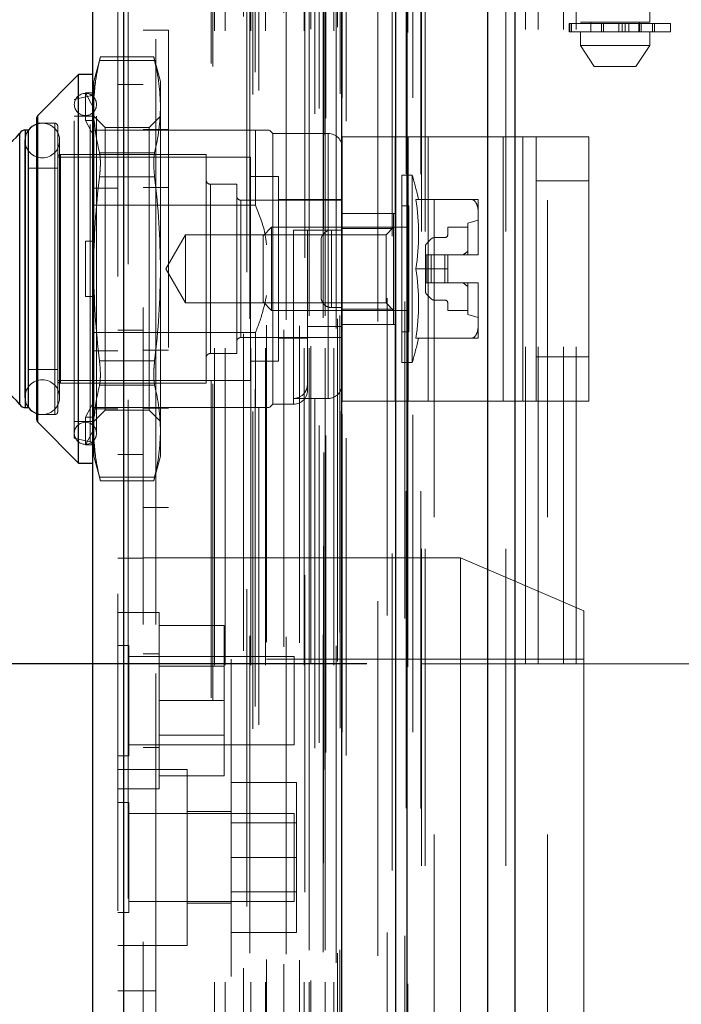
# Model space of a CAD drawing. Header units: inches. Extents: x 0.2 to 10.8, y 0.2 to 8.2.
# Tile 55 of 68: x 5.98 to 6.188, y 3.17 to 3.481. Entities that reach past the tile are written whole.
import ezdxf

# ---------------------------------------------------------------- set-up
doc = ezdxf.new("R2010")
doc.units = ezdxf.units.IN
doc.header["$MEASUREMENT"] = 0
doc.linetypes.add('HIDDEN', pattern=[0.07500000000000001, 0.05, -0.025])
doc.layers.add('DIMENSIONS', color=140, linetype='Continuous')
doc.styles.add('SLDTEXTSTYLE0', font='TXT', dxfattribs={"width": 0.7})
doc.dimstyles.new('SLDDIMSTYLE0', dxfattribs={"dimtxt": 0.0849609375, "dimasz": 0.13, "dimexe": 0, "dimexo": 0.0625, "dimgap": 0.021240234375, "dimtad": 0, "dimtih": 1, "dimtoh": 1, "dimlfac": 9, "dimrnd": 1e-09, "dimzin": 12, "dimdsep": 46, "dimtxsty": 'SLDTEXTSTYLE0', "dimsah": 1, "dimcen": 0.09, "dimadec": 0, "dimazin": 3, "dimtfac": 1, "dimtofl": 0, "dimtmove": 0, "dimatfit": 3, "dimfxl": 0, "dimfrac": 2, "dimtolj": 1, "dimtzin": 12, "dimarcsym": 0})
doc.dimstyles.new('SLDDIMSTYLE1', dxfattribs={"dimtxt": 0.0849609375, "dimasz": 0.13, "dimexe": 0, "dimexo": 0.0625, "dimgap": 0.021240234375, "dimtad": 0, "dimtih": 1, "dimtoh": 1, "dimlfac": 9, "dimrnd": 1e-09, "dimzin": 12, "dimdsep": 46, "dimtxsty": 'SLDTEXTSTYLE0', "dimsah": 1, "dimcen": 0.09, "dimadec": 0, "dimazin": 3, "dimtfac": 1, "dimtmove": 0, "dimatfit": 0, "dimfxl": 0, "dimfrac": 2, "dimtolj": 1, "dimtzin": 12, "dimarcsym": 0})

# ---------------------------------------------------------------- blocks, each defined once
blk = doc.blocks.new('_D_17')
at = {"layer": 'DIMENSIONS'}
for p, q in [((6.089204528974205, 4.886917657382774), (5.60029182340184, 4.886917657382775)), ((5.72529182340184, 4.886917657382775), (5.725291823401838, 4.081282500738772)), ((5.563717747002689, 3.927231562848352), (5.535187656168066, 3.927231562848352)), ((5.535187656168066, 3.927231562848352), (5.535187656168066, 3.792200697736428)), ((5.886865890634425, 3.927231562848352), (5.915395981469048, 3.927231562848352)), ((5.915395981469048, 3.927231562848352), (5.915395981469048, 3.792200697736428)), ((5.535187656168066, 3.792200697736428), (5.563717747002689, 3.792200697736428)), ((5.915395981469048, 3.792200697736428), (5.886865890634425, 3.792200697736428)), ((5.725291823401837, 3.277584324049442), (5.725291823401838, 3.773180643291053)), ((6.089204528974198, 3.277584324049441), (5.600291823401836, 3.277584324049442))]:
    blk.add_line(p, q, dxfattribs=at)
for points in [[(5.72529182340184, 4.886917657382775), (5.70529182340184, 4.756917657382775), (5.745291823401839, 4.756917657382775)], [(5.725291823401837, 3.277584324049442), (5.745291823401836, 3.407584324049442), (5.705291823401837, 3.407584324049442)]]:
    blk.add_solid(points, dxfattribs=at)
at = {"layer": 'DIMENSIONS', "char_height": 0.08333333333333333, "attachment_point": 1, "style": 'SLDTEXTSTYLE0'}
for s, insert in [('14.48', (5.563717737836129, 4.053673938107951)), ('367.9', (5.563717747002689, 3.899623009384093))]:
    blk.add_mtext(s, dxfattribs=dict(at, insert=insert))
blk = doc.blocks.new('_D_18')
at = {"layer": 'DIMENSIONS'}
for p, q in [((6.048426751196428, 5.040584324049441), (5.257125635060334, 5.040584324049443)), ((5.382125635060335, 5.040584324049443), (5.382125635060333, 4.607215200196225)), ((5.220551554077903, 4.477084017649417), (5.19202146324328, 4.477084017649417)), ((5.19202146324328, 4.477084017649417), (5.19202146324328, 4.342053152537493)), ((5.543699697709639, 4.477084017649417), (5.572229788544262, 4.477084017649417)), ((5.572229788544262, 4.477084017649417), (5.572229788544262, 4.342053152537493)), ((5.19202146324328, 4.342053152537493), (5.220551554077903, 4.342053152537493)), ((5.572229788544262, 4.342053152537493), (5.543699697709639, 4.342053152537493)), ((5.382125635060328, 3.123806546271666), (5.382125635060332, 4.188002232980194)), ((6.04842675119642, 3.123806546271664), (5.257125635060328, 3.123806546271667))]:
    blk.add_line(p, q, dxfattribs=at)
for points in [[(5.382125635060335, 5.040584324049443), (5.362125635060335, 4.910584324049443), (5.402125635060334, 4.910584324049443)], [(5.382125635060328, 3.123806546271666), (5.402125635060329, 3.253806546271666), (5.362125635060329, 3.253806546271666)]]:
    blk.add_solid(points, dxfattribs=at)
at = {"layer": 'DIMENSIONS', "char_height": 0.08333333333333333, "attachment_point": 1, "style": 'SLDTEXTSTYLE0'}
for s, insert in [('17.25', (5.220551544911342, 4.603526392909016)), ('438.2', (5.220551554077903, 4.449475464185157)), ('OPENING', (5.12008858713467, 4.295424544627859))]:
    blk.add_mtext(s, dxfattribs=dict(at, insert=insert))
blk = doc.blocks.new('_D_19')
at = {"layer": 'DIMENSIONS'}
for p, q in [((5.72529182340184, 3.277584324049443), (5.72529182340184, 3.527584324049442)), ((6.089204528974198, 3.277584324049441), (5.60029182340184, 3.277584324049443)), ((6.083031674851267, 3.005917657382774), (5.60029182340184, 3.005917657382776)), ((5.72529182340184, 2.751889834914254), (5.72529182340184, 3.005917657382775)), ((5.178290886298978, 2.751889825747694), (5.149760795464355, 2.751889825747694)), ((5.149760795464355, 2.751889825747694), (5.149760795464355, 2.61685896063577)), ((5.430760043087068, 2.751889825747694), (5.459290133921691, 2.751889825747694)), ((5.459290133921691, 2.751889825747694), (5.459290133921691, 2.61685896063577)), ((5.583948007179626, 2.751889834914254), (5.72529182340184, 2.751889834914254)), ((5.149760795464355, 2.61685896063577), (5.178290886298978, 2.61685896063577)), ((5.459290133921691, 2.61685896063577), (5.430760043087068, 2.61685896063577))]:
    blk.add_line(p, q, dxfattribs=at)
for points in [[(5.72529182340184, 3.277584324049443), (5.745291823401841, 3.407584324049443), (5.705291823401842, 3.407584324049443)], [(5.72529182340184, 3.005917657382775), (5.705291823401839, 2.875917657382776), (5.745291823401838, 2.875917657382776)]]:
    blk.add_solid(points, dxfattribs=at)
at = {"layer": 'DIMENSIONS', "char_height": 0.08333333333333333, "attachment_point": 1, "style": 'SLDTEXTSTYLE0'}
for s, insert in [('2.45', (5.178290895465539, 2.878332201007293)), ('62.1', (5.178290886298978, 2.724281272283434))]:
    blk.add_mtext(s, dxfattribs=dict(at, insert=insert))

msp = doc.modelspace()

# ---------------------------------------------------------------- linework, layer by layer
at = {"color": 7, "linetype": 'Continuous', "lineweight": 25}
for p, q in [((6.135861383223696, 5.163912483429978), (6.135861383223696, 3.013917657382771)), ((6.127376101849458, 3.013917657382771), (6.127376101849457, 5.162338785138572)), ((6.101941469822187, 3.013917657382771), (6.101941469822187, 5.150373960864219)), ((6.098426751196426, 3.013917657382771), (6.098426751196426, 5.150028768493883)), ((6.081356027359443, 3.048723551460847), (6.081356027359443, 5.115756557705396)), ((6.012661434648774, 3.060836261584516), (6.012661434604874, 5.103643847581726)), ((6.002745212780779, 5.099716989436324), (6.002745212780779, 3.064763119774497)), ((5.998370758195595, 3.46338608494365), (5.985503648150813, 3.450518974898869)), ((6.002745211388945, 3.46338608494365), (5.998370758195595, 3.46338608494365)), ((5.998370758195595, 3.340901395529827), (5.998370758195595, 3.46338608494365)), ((5.985247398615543, 3.354387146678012), (5.985247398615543, 3.449900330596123)), ((5.985503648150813, 3.353768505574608), (5.985503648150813, 3.450518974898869)), ((5.979840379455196, 3.359336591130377), (5.979840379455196, 3.4449508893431)), ((5.982583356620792, 3.445888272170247), (5.981635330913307, 3.445888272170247)), ((5.981635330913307, 3.358399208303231), (5.981635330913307, 3.445888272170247)), ((5.982622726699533, 3.358399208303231), (5.982622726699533, 3.445888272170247)), ((5.981635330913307, 3.358399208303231), (5.982583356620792, 3.358399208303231)), ((5.985503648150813, 3.353768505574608), (5.998370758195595, 3.340901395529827)), ((5.998370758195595, 3.340901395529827), (6.002745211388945, 3.340901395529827))]:
    msp.add_line(p, q, dxfattribs=at)
at = {"color": 7, "linetype": 'HIDDEN', "lineweight": 18}
for p, q in [((6.135861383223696, 5.163912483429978), (6.135861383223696, 3.013917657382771)), ((6.135861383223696, 3.013917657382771), (6.135861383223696, 5.163912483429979)), ((6.135861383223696, 3.013917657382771), (6.135861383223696, 5.163912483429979)), ((6.127376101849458, 3.013917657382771), (6.127376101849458, 5.162338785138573)), ((6.13303295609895, 3.013917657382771), (6.13303295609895, 5.162338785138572)), ((6.13303295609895, 3.013917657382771), (6.13303295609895, 5.162338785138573)), ((6.101941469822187, 3.013917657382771), (6.101941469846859, 5.150373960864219)), ((6.10759832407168, 3.013917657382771), (6.10759832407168, 5.150373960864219)), ((6.10759832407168, 3.013917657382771), (6.10759832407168, 5.150373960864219)), ((6.106426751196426, 3.013917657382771), (6.106426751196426, 5.150028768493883)), ((6.101602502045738, 3.032096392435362), (6.101602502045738, 5.132383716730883)), ((6.075722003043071, 3.044278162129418), (6.075722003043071, 5.120201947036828)), ((6.075722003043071, 3.044278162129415), (6.075722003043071, 5.120201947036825)), ((6.072871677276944, 3.051036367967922), (6.072871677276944, 5.113443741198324)), ((6.075609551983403, 5.114743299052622), (6.075609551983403, 3.049736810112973)), ((6.076289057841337, 3.049616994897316), (6.07628905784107, 5.114863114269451)), ((6.082745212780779, 3.048723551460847), (6.082745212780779, 5.115756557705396)), ((6.074194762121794, 3.052709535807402), (6.074194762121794, 5.111821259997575)), ((6.097262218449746, 5.112445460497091), (6.097262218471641, 3.052041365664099)), ((6.097262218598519, 5.112426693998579), (6.097262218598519, 3.052052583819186)), ((6.053305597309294, 3.057121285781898), (6.053305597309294, 5.107358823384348)), ((6.080854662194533, 3.057320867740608), (6.080854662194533, 5.107159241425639)), ((6.080854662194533, 3.057320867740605), (6.080854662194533, 5.107159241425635)), ((6.081456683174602, 3.056035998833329), (6.081456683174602, 5.108444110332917)), ((6.081492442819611, 3.056315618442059), (6.081492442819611, 5.108164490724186)), ((6.055214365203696, 3.058353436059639), (6.055214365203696, 5.106121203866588)), ((6.069674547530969, 5.105571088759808), (6.069674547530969, 3.058919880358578)), ((6.012661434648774, 5.103643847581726), (6.012661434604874, 3.060836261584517)), ((6.01405062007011, 3.060836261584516), (6.014050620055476, 5.103643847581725)), ((6.01405062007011, 5.103643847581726), (6.014050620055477, 3.060836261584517)), ((6.051422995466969, 5.101121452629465), (6.051422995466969, 3.063347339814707)), ((6.072830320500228, 3.061099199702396), (6.072830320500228, 5.103380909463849)), ((6.010745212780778, 5.099716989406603), (6.010745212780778, 3.064763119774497)), ((6.040151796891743, 3.066901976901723), (6.040151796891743, 5.097578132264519)), ((6.040728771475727, 3.065927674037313), (6.040728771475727, 5.098552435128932)), ((6.054084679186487, 3.064191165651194), (6.054084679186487, 5.100288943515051)), ((6.092680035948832, 5.097406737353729), (6.092680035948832, 3.067071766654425)), ((6.041262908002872, 3.077191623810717), (6.041262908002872, 5.087288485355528)), ((6.041262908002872, 3.077191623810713), (6.041262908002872, 5.087288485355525)), ((6.044639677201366, 3.077191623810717), (6.044639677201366, 5.087288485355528)), ((6.052403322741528, 5.086403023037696), (6.052403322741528, 3.07807767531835)), ((6.052686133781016, 3.077191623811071), (6.052686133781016, 5.087288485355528)), ((6.057279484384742, 3.077191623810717), (6.057279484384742, 5.087288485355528)), ((6.063775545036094, 5.08608485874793), (6.063775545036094, 3.078391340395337)), ((6.069506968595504, 3.077191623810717), (6.069506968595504, 5.087288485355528)), ((6.071071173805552, 5.087288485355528), (6.071071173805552, 3.077191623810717)), ((6.071071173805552, 3.077191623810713), (6.071071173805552, 5.087288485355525)), ((6.071626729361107, 3.077747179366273), (6.071626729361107, 5.086732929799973)), ((6.075515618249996, 5.086732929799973), (6.075515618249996, 3.077747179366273)), ((6.076071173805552, 3.077191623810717), (6.076071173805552, 5.087288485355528)), ((6.076071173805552, 5.087288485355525), (6.076071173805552, 3.077191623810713)), ((6.078836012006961, 3.077191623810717), (6.078836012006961, 5.087288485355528)), ((6.078836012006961, 3.077191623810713), (6.078836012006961, 5.087288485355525)), ((6.079960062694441, 3.078302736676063), (6.079960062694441, 5.086177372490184)), ((6.079960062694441, 3.078302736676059), (6.079960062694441, 5.08617737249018)), ((6.050384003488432, 3.081679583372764), (6.050384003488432, 5.082800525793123)), ((6.079634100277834, 5.08329561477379), (6.079634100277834, 3.081184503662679)), ((6.057637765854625, 3.08439698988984), (6.057637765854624, 5.080092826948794)), ((6.06304564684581, 3.082918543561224), (6.06304564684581, 5.081561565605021)), ((6.06304564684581, 3.082918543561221), (6.06304564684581, 5.081561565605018)), ((6.068054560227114, 3.084227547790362), (6.068054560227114, 5.080252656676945)), ((6.080053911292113, 3.086409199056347), (6.080053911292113, 5.078070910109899)), ((6.080053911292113, 3.086409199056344), (6.080053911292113, 5.078070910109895)), ((6.080783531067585, 3.087439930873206), (6.080783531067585, 5.07704017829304)), ((6.080783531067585, 3.087439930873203), (6.080783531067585, 5.077040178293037)), ((6.095706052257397, 3.09289387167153), (6.095706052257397, 5.071586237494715)), ((6.101217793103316, 3.091855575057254), (6.101217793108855, 5.072578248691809)), ((6.110426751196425, 3.123806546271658), (6.110426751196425, 5.040584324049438)), ((6.110426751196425, 3.123806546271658), (6.110426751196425, 5.040584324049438)), ((6.110426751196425, 3.12380654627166), (6.110426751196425, 5.040584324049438)), ((6.110426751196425, 3.12380654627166), (6.110426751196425, 5.040584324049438)), ((6.018745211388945, 4.989962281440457), (6.018745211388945, 3.174517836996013)), ((6.022745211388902, 3.174517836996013), (6.022745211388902, 4.989962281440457)), ((6.022745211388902, 3.174517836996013), (6.022745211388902, 4.989962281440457)), ((6.022745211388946, 4.989962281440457), (6.022745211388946, 3.174517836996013)), ((6.022745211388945, 4.989962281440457), (6.022745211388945, 3.174517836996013)), ((6.139204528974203, 3.277584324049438), (6.139204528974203, 4.013362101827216)), ((6.139204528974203, 3.277584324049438), (6.139204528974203, 4.013362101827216)), ((6.143204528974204, 3.277584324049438), (6.143204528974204, 4.013362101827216)), ((6.151204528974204, 3.277584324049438), (6.151204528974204, 4.013362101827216)), ((6.155204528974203, 3.277584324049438), (6.155204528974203, 4.013362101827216)), ((6.155204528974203, 3.277584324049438), (6.155204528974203, 4.013362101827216)), ((6.156540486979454, 3.80805676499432), (6.156540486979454, 3.479972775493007)), ((6.178412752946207, 3.479972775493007), (6.178412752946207, 3.80805676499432)), ((6.146204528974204, 3.12380654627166), (6.146204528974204, 3.546862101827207)), ((6.026745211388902, 3.477365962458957), (6.018745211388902, 3.477365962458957)), ((6.026745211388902, 3.477365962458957), (6.026745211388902, 3.326921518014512)), ((6.153028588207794, 3.479535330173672), (6.153189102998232, 3.479535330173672)), ((6.153028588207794, 3.479535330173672), (6.153028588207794, 3.476910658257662)), ((6.153189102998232, 3.476910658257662), (6.153189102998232, 3.479535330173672)), ((6.153189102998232, 3.479535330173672), (6.184974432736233, 3.479535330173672)), ((6.153189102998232, 3.479535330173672), (6.153189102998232, 3.476910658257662)), ((6.153713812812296, 3.479535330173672), (6.153713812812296, 3.476910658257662)), ((6.153713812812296, 3.476910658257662), (6.153713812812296, 3.479535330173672)), ((6.178412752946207, 3.479972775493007), (6.156540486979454, 3.479972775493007)), ((6.159821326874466, 3.479972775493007), (6.159821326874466, 3.476910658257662)), ((6.163203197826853, 3.476910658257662), (6.163203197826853, 3.479535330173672)), ((6.163203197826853, 3.479535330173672), (6.163203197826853, 3.476910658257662)), ((6.163811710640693, 3.479535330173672), (6.163811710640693, 3.476910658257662)), ((6.163811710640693, 3.476910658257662), (6.163811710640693, 3.479535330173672)), ((6.168689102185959, 3.476910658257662), (6.168689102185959, 3.479535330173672)), ((6.168689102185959, 3.479535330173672), (6.168689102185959, 3.476910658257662)), ((6.169672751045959, 3.479535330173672), (6.169672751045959, 3.476910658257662)), ((6.169672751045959, 3.476910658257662), (6.169672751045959, 3.479535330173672)), ((6.170638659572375, 3.476910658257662), (6.170638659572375, 3.479535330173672)), ((6.170638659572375, 3.479535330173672), (6.170638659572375, 3.476910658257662)), ((6.171769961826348, 3.479535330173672), (6.171769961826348, 3.476910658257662)), ((6.171769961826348, 3.476910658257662), (6.171769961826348, 3.479535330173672)), ((6.175024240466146, 3.479535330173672), (6.175024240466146, 3.476910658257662)), ((6.175035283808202, 3.479535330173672), (6.175035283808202, 3.476910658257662)), ((6.175035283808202, 3.476910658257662), (6.175035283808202, 3.479535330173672)), ((6.175131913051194, 3.476910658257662), (6.175131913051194, 3.479972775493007)), ((6.175131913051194, 3.476910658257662), (6.175131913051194, 3.479535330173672)), ((6.175672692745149, 3.476910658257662), (6.175672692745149, 3.479535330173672)), ((6.175672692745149, 3.479535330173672), (6.175672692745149, 3.476910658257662)), ((6.179277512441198, 3.479535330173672), (6.179277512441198, 3.476910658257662)), ((6.179277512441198, 3.476910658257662), (6.179277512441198, 3.479535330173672)), ((6.179877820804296, 3.476910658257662), (6.179877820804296, 3.479535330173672)), ((6.179877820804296, 3.479535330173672), (6.179877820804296, 3.476910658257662)), ((6.179925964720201, 3.476910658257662), (6.179925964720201, 3.479535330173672)), ((6.184974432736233, 3.476910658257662), (6.184974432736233, 3.479535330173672)), ((6.153189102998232, 3.476910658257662), (6.153028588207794, 3.476910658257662)), ((6.184974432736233, 3.476910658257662), (6.153189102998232, 3.476910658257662)), ((6.156540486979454, 3.476910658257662), (6.156540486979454, 3.472536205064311)), ((6.178412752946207, 3.472536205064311), (6.178412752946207, 3.476910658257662)), ((6.156540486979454, 3.472536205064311), (6.178412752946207, 3.472536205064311)), ((6.156540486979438, 3.472536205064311), (6.160914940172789, 3.465974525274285)), ((6.174038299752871, 3.465974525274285), (6.178412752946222, 3.472536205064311)), ((6.005267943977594, 3.468981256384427), (6.00318265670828, 3.461198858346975)), ((6.004992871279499, 3.467809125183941), (6.022369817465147, 3.46780912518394)), ((6.004992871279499, 3.46780912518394), (6.022369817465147, 3.46780912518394)), ((6.022121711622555, 3.468981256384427), (6.005240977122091, 3.468981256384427)), ((6.024180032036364, 3.461198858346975), (6.022094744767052, 3.468981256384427)), ((6.160914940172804, 3.465974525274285), (6.174038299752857, 3.465974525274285)), ((6.00318265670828, 3.457097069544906), (6.00318265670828, 3.461198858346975)), ((6.018745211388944, 3.460240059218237), (6.010745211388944, 3.460240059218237)), ((6.024180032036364, 3.453286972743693), (6.024180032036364, 3.461198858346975)), ((6.00206712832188, 3.45666842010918), (5.99705842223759, 3.455512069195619)), ((5.99705842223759, 3.348775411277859), (5.99705842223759, 3.455512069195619)), ((6.000557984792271, 3.448912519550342), (6.000557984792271, 3.457661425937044)), ((6.000557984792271, 3.457661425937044), (6.00335536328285, 3.457661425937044)), ((6.00318265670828, 3.452737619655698), (6.000557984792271, 3.457661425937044)), ((6.00206712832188, 3.347619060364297), (6.00206712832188, 3.456471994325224)), ((6.00335536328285, 3.457661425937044), (6.00318265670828, 3.457097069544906)), ((6.00318265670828, 3.457097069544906), (6.00318265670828, 3.452737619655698)), ((6.00318265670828, 3.452737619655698), (6.00318265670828, 3.448348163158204)), ((6.00405754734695, 3.350306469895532), (6.00405754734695, 3.453981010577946)), ((6.024180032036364, 3.402143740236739), (6.024180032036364, 3.453286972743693)), ((5.985503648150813, 3.450518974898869), (5.985503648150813, 3.353768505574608)), ((6.002745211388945, 3.450262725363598), (5.99705842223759, 3.450262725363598)), ((6.006734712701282, 3.446710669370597), (6.00318265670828, 3.450262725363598)), ((6.024180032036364, 3.450262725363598), (6.020627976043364, 3.446710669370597)), ((5.990934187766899, 3.448075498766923), (5.985247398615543, 3.448075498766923)), ((5.990934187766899, 3.356211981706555), (5.990934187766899, 3.448075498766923)), ((5.991809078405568, 3.357086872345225), (5.991809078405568, 3.447200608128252)), ((6.000557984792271, 3.448912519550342), (6.00335536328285, 3.448912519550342)), ((6.00318265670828, 3.443988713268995), (6.000557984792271, 3.448912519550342)), ((6.00335536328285, 3.448912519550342), (6.00318265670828, 3.448348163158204)), ((6.00318265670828, 3.402143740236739), (6.00318265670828, 3.448348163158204)), ((6.006734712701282, 3.440739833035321), (6.006734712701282, 3.446710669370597)), ((6.020627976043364, 3.446710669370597), (6.006734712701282, 3.446710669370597)), ((6.026745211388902, 3.446088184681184), (6.018745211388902, 3.446088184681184)), ((6.020627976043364, 3.440739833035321), (6.020627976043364, 3.446710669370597)), ((5.979840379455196, 3.4449508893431), (5.979840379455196, 3.359336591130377)), ((5.981635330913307, 3.445888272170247), (5.981635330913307, 3.358399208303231)), ((5.982622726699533, 3.445888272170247), (5.982583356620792, 3.445888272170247)), ((6.010745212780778, 3.445888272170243), (6.002745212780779, 3.445888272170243)), ((6.054145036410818, 3.445888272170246), (6.010745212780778, 3.445888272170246)), ((6.054145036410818, 3.422190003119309), (6.054145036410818, 3.445888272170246)), ((6.059613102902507, 3.444794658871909), (6.058519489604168, 3.445888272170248)), ((6.059613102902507, 3.359492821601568), (6.059613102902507, 3.444794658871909)), ((6.07711091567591, 3.444794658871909), (6.059613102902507, 3.444794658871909)), ((6.07711091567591, 3.361289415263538), (6.07711091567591, 3.44459377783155)), ((6.081485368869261, 3.360479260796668), (6.081485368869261, 3.443812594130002)), ((6.081485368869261, 3.443812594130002), (6.102321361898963, 3.443812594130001)), ((6.098152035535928, 3.360479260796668), (6.098152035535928, 3.443812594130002)), ((6.102321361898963, 3.360479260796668), (6.102321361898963, 3.443812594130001)), ((6.102321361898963, 3.443812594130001), (6.132178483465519, 3.443812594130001)), ((6.108570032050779, 3.360479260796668), (6.108570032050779, 3.443812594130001)), ((6.132178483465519, 3.360479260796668), (6.132178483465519, 3.443812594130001)), ((6.132178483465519, 3.443812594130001), (6.142596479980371, 3.443812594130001)), ((6.138427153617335, 3.360479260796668), (6.138427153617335, 3.443812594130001)), ((6.142596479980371, 3.44381259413), (6.15926314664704, 3.44381259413)), ((6.142596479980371, 3.42992370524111), (6.142596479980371, 3.44381259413)), ((6.15926314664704, 3.44381259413), (6.15926314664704, 3.42992370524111)), ((5.981489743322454, 3.442607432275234), (5.981489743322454, 3.361680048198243)), ((5.992425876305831, 3.361680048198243), (5.992425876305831, 3.442607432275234)), ((6.006734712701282, 3.35757681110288), (6.006734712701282, 3.440739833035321)), ((6.020627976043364, 3.35757681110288), (6.020627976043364, 3.440739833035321)), ((6.052613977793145, 3.437358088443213), (5.991809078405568, 3.437358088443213)), ((5.992683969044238, 3.366054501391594), (5.992683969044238, 3.438232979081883)), ((6.038615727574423, 3.438232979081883), (5.992683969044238, 3.438232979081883)), ((6.004992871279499, 3.438764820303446), (6.022369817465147, 3.438764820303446)), ((6.004992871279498, 3.438764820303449), (6.022369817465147, 3.438764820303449)), ((6.038615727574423, 3.366054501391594), (6.038615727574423, 3.438232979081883)), ((6.052613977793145, 3.366929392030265), (6.052613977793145, 3.437358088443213)), ((5.991809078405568, 3.433858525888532), (5.982622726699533, 3.433858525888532)), ((6.004992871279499, 3.431188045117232), (6.022369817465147, 3.431188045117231)), ((6.004992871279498, 3.431188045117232), (6.022369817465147, 3.431188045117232)), ((6.061362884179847, 3.431233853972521), (6.052613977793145, 3.431233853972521)), ((6.061362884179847, 3.373053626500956), (6.061362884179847, 3.431233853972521)), ((6.100295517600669, 3.372616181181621), (6.100295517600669, 3.431671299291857)), ((6.103551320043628, 3.431671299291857), (6.100295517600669, 3.431671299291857)), ((6.103551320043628, 3.372616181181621), (6.103551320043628, 3.431671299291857)), ((6.010745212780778, 3.427610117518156), (6.002745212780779, 3.427610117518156)), ((6.026745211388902, 3.427810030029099), (6.018745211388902, 3.427810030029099)), ((6.039928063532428, 3.375459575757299), (6.039928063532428, 3.428827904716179)), ((6.048239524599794, 3.428827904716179), (6.039928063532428, 3.428827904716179)), ((6.048239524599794, 3.375459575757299), (6.048239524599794, 3.428827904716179)), ((6.142596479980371, 3.42992370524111), (6.15926314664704, 3.42992370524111)), ((6.142596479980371, 3.374368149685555), (6.142596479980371, 3.42992370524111)), ((6.15926314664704, 3.374368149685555), (6.15926314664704, 3.42992370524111)), ((6.054145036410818, 3.422190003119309), (6.002745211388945, 3.422190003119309)), ((6.081485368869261, 3.423797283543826), (6.049551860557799, 3.423797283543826)), ((6.049551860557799, 3.380490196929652), (6.049551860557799, 3.423595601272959)), ((6.081485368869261, 3.424016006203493), (6.061362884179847, 3.424016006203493)), ((6.102482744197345, 3.422047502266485), (6.100295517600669, 3.422047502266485)), ((6.102482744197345, 3.382239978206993), (6.102482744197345, 3.422047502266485)), ((6.104736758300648, 3.424016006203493), (6.122252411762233, 3.424016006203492)), ((6.124355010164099, 3.419434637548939), (6.124355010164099, 3.424016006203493)), ((6.081485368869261, 3.419645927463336), (6.098152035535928, 3.419645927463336)), ((6.097670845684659, 3.419641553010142), (6.081485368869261, 3.419641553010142)), ((6.097670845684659, 3.414899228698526), (6.097670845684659, 3.419641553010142)), ((6.124355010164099, 3.406725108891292), (6.124355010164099, 3.419434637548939)), ((6.059234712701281, 3.415267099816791), (6.056550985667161, 3.412583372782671)), ((6.059234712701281, 3.389020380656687), (6.059234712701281, 3.415267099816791)), ((6.102482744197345, 3.415267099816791), (6.059234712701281, 3.415267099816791)), ((6.097670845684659, 3.415267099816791), (6.09530207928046, 3.412898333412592)), ((6.121074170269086, 3.415267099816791), (6.114731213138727, 3.415267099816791)), ((6.114731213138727, 3.415267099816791), (6.114731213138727, 3.412861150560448)), ((6.124355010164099, 3.417454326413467), (6.121074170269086, 3.416579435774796)), ((6.121074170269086, 3.406518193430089), (6.121074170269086, 3.416579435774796)), ((6.032058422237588, 3.412898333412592), (6.025849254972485, 3.402143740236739)), ((6.032058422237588, 3.391389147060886), (6.032058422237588, 3.412898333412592)), ((6.09530207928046, 3.412898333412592), (6.032058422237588, 3.412898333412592)), ((6.056550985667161, 3.391704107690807), (6.056550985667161, 3.412583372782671)), ((6.066174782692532, 3.414392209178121), (6.066174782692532, 3.359687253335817)), ((6.07711091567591, 3.414392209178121), (6.066174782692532, 3.414392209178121)), ((6.070549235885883, 3.363867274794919), (6.070549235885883, 3.414392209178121)), ((6.078152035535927, 3.414368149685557), (6.078152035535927, 3.389923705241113)), ((6.078152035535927, 3.414368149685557), (6.081485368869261, 3.414368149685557)), ((6.078152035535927, 3.389923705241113), (6.078152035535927, 3.414368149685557)), ((6.097670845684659, 3.414899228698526), (6.081485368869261, 3.414899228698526)), ((6.09530207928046, 3.391389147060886), (6.09530207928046, 3.412898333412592)), ((6.097670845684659, 3.389388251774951), (6.097670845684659, 3.414899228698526)), ((6.113856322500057, 3.411986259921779), (6.110462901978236, 3.411986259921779)), ((6.000557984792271, 3.393394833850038), (6.000557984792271, 3.410892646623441)), ((6.000557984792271, 3.410892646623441), (6.00318265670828, 3.410892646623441)), ((6.00335536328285, 3.410892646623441), (6.00318265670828, 3.410892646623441)), ((6.074818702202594, 3.411034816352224), (6.074818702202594, 3.393257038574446)), ((6.107732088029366, 3.409255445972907), (6.107732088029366, 3.406518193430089)), ((6.109534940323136, 3.411601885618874), (6.10811646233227, 3.410183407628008)), ((6.107732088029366, 3.406518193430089), (6.107732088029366, 3.397769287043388)), ((6.10811646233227, 3.406518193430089), (6.107732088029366, 3.406518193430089)), ((6.109534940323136, 3.406518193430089), (6.10811646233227, 3.406518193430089)), ((6.10811646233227, 3.406518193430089), (6.10811646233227, 3.397769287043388)), ((6.10811646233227, 3.406518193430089), (6.10811646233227, 3.397769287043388)), ((6.110462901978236, 3.406518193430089), (6.109534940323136, 3.406518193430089)), ((6.109534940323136, 3.406518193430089), (6.109534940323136, 3.397769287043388)), ((6.109534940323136, 3.406518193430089), (6.109534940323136, 3.397769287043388)), ((6.113856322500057, 3.406518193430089), (6.110462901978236, 3.406518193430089)), ((6.110462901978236, 3.406518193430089), (6.110462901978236, 3.397769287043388)), ((6.110462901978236, 3.406518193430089), (6.110462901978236, 3.397769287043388)), ((6.113856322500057, 3.406518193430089), (6.113856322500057, 3.397769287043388)), ((6.114731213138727, 3.406518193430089), (6.113856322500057, 3.406518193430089)), ((6.113856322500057, 3.406518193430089), (6.113856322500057, 3.397769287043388)), ((6.114731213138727, 3.406518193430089), (6.124353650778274, 3.406518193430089)), ((6.114731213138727, 3.402143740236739), (6.114731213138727, 3.406518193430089)), ((6.124353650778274, 3.406518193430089), (6.124355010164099, 3.406518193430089)), ((6.124355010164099, 3.406518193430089), (6.124355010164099, 3.406725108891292)), ((6.00318265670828, 3.355939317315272), (6.00318265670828, 3.402143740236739)), ((6.024180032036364, 3.351000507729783), (6.024180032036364, 3.402143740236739)), ((6.025849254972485, 3.402143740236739), (6.032058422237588, 3.391389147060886)), ((6.104736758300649, 3.402143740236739), (6.114731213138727, 3.402143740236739)), ((6.114731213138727, 3.402143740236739), (6.114731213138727, 3.397769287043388)), ((6.10811646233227, 3.397769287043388), (6.107732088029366, 3.397769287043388)), ((6.107732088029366, 3.397769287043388), (6.107732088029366, 3.39503203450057)), ((6.109534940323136, 3.397769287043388), (6.10811646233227, 3.397769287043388)), ((6.110462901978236, 3.397769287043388), (6.109534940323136, 3.397769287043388)), ((6.113856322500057, 3.397769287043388), (6.110462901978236, 3.397769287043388)), ((6.114731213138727, 3.397769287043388), (6.113856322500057, 3.397769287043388)), ((6.114731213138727, 3.397769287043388), (6.124353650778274, 3.397769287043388)), ((6.121074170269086, 3.387708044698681), (6.121074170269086, 3.397769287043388)), ((6.124353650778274, 3.397769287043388), (6.124355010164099, 3.397769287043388)), ((6.124355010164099, 3.397562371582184), (6.124355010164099, 3.397769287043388)), ((6.124355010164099, 3.384852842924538), (6.124355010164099, 3.397562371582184)), ((6.000557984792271, 3.393394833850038), (6.00318265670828, 3.393394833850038)), ((6.00335536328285, 3.393394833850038), (6.00318265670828, 3.393394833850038)), ((6.10811646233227, 3.394104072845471), (6.109534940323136, 3.392685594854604)), ((6.032058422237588, 3.391389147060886), (6.09530207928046, 3.391389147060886)), ((6.056550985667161, 3.391704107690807), (6.059234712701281, 3.389020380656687)), ((6.09530207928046, 3.391389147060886), (6.097670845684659, 3.389020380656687)), ((6.110462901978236, 3.3923012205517), (6.113856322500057, 3.3923012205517)), ((6.114731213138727, 3.391426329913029), (6.114731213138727, 3.389020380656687)), ((6.059234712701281, 3.389020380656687), (6.102482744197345, 3.389020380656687)), ((6.078152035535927, 3.389923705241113), (6.081485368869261, 3.389923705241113)), ((6.097670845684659, 3.389388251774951), (6.081485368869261, 3.389388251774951)), ((6.097670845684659, 3.384645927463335), (6.097670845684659, 3.389388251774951)), ((6.114731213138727, 3.389020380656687), (6.121074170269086, 3.389020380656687)), ((6.121074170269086, 3.387708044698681), (6.124355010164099, 3.386833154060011)), ((6.081485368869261, 3.384022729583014), (6.070549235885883, 3.384022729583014)), ((6.081485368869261, 3.384645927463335), (6.098152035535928, 3.384645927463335)), ((6.124355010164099, 3.380271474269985), (6.124355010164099, 3.384852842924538)), ((6.054145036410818, 3.382097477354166), (6.002745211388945, 3.382097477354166)), ((6.018745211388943, 3.382851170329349), (6.010745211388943, 3.382851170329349)), ((6.054145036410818, 3.358399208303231), (6.054145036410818, 3.382097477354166)), ((6.100295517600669, 3.382239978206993), (6.102482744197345, 3.382239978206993)), ((6.049551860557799, 3.380490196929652), (6.081485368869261, 3.380490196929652)), ((6.061362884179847, 3.380271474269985), (6.070549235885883, 3.380271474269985)), ((6.104736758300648, 3.380271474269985), (6.122252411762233, 3.380271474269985)), ((6.010745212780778, 3.376277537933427), (6.002745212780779, 3.376277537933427)), ((6.026745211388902, 3.37647745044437), (6.018745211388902, 3.37647745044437)), ((6.039928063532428, 3.375459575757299), (6.048239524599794, 3.375459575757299)), ((6.004992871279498, 3.373099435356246), (6.022369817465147, 3.373099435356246)), ((6.004992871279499, 3.373099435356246), (6.022369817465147, 3.373099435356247)), ((6.052613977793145, 3.373053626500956), (6.061362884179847, 3.373053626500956)), ((6.100295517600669, 3.372616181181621), (6.103551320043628, 3.372616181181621)), ((6.142596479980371, 3.374368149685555), (6.15926314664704, 3.374368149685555)), ((6.142596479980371, 3.360479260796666), (6.142596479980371, 3.374368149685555)), ((6.15926314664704, 3.374368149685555), (6.15926314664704, 3.360479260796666)), ((5.982622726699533, 3.370428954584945), (5.991809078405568, 3.370428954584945)), ((5.991809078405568, 3.366929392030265), (6.052613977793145, 3.366929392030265)), ((5.992683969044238, 3.366054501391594), (6.038615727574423, 3.366054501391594)), ((6.004992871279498, 3.36552266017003), (6.022369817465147, 3.36552266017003)), ((6.004992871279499, 3.365522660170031), (6.022369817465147, 3.365522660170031)), ((6.000557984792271, 3.355374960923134), (6.00318265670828, 3.360298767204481)), ((6.058519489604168, 3.358399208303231), (6.059613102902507, 3.359492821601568)), ((6.059613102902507, 3.359492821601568), (6.066174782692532, 3.359492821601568)), ((6.07711091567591, 3.361289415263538), (6.066174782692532, 3.361289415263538)), ((6.081485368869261, 3.360479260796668), (6.102321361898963, 3.360479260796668)), ((6.102321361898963, 3.360479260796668), (6.132178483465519, 3.360479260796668)), ((6.132178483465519, 3.360479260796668), (6.142596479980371, 3.360479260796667)), ((6.142596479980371, 3.360479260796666), (6.15926314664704, 3.360479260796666)), ((5.982583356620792, 3.358399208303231), (5.982622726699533, 3.358399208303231)), ((5.985247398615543, 3.356211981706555), (5.990934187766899, 3.356211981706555)), ((6.054145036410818, 3.358399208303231), (6.002745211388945, 3.358399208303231)), ((6.010745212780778, 3.357999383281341), (6.002745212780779, 3.357999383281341)), ((6.00318265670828, 3.354024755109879), (6.006734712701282, 3.35757681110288)), ((6.006734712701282, 3.35757681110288), (6.020627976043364, 3.35757681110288)), ((6.026745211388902, 3.358199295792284), (6.018745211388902, 3.358199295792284)), ((6.020627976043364, 3.35757681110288), (6.024180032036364, 3.354024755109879)), ((5.99705842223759, 3.354024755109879), (6.002745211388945, 3.354024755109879)), ((6.00335536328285, 3.355374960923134), (6.000557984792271, 3.355374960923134)), ((6.000557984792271, 3.355374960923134), (6.000557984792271, 3.346626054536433)), ((6.00335536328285, 3.355374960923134), (6.00318265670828, 3.355939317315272)), ((6.00318265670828, 3.355939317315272), (6.00318265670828, 3.35154986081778)), ((6.000557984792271, 3.346626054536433), (6.00318265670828, 3.35154986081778)), ((6.00318265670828, 3.34719041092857), (6.00318265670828, 3.35154986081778)), ((6.024180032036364, 3.343088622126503), (6.024180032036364, 3.351000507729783)), ((5.99705842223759, 3.348775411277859), (6.00206712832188, 3.347619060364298)), ((6.00335536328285, 3.346626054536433), (6.00318265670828, 3.34719041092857)), ((6.00318265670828, 3.343088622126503), (6.00318265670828, 3.34719041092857)), ((6.00335536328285, 3.346626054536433), (6.000557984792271, 3.346626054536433)), ((6.010745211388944, 3.34357339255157), (6.018745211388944, 3.34357339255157)), ((6.00318265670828, 3.343088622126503), (6.005267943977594, 3.335306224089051)), ((6.022094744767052, 3.335306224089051), (6.024180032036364, 3.343088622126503)), ((6.004992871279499, 3.336478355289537), (6.022369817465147, 3.336478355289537)), ((6.004992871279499, 3.336478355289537), (6.022369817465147, 3.336478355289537)), ((6.005240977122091, 3.335306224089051), (6.022121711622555, 3.335306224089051)), ((6.018745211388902, 3.326921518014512), (6.026745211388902, 3.326921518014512)), ((6.018745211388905, 3.310888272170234), (6.010745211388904, 3.310888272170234)), ((6.118745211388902, 3.310999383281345), (6.018745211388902, 3.310999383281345)), ((6.118745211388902, 3.310999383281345), (6.118745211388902, 3.216554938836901)), ((6.15763410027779, 3.294332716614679), (6.118745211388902, 3.310999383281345)), ((6.15763410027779, 3.294332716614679), (6.15763410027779, 3.216554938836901)), ((6.018745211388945, 3.293777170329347), (6.010745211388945, 3.293777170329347)), ((6.023745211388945, 3.293777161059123), (6.018745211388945, 3.293777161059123)), ((6.023745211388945, 3.265999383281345), (6.023745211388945, 3.293777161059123)), ((6.023745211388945, 3.289666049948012), (6.044300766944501, 3.289666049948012)), ((6.044300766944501, 3.265999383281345), (6.044300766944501, 3.289666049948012)), ((6.014217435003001, 3.283360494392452), (6.010745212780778, 3.283360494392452)), ((6.014217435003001, 3.24863827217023), (6.014217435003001, 3.283360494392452)), ((6.066300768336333, 3.27988827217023), (6.014217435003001, 3.27988827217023)), ((6.023745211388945, 3.280721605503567), (6.018745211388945, 3.280721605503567)), ((6.04652298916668, 3.279054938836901), (6.04652298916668, 3.154054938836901)), ((6.15763410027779, 3.279054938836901), (6.04652298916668, 3.279054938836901)), ((6.066300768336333, 3.252110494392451), (6.066300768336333, 3.27988827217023)), ((6.044300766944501, 3.276882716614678), (6.023745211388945, 3.276882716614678)), ((6.139204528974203, 3.277584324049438), (6.106426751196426, 3.277584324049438)), ((6.143204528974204, 3.277584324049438), (6.139204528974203, 3.277584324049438)), ((6.155204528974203, 3.277584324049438), (6.143204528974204, 3.277584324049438)), ((6.228037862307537, 3.277584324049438), (6.155204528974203, 3.277584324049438)), ((6.023745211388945, 3.238221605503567), (6.023745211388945, 3.265999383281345)), ((6.023745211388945, 3.265999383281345), (6.044300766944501, 3.265999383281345)), ((6.044300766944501, 3.242332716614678), (6.044300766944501, 3.265999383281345)), ((6.023745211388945, 3.255116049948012), (6.044300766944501, 3.255116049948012)), ((6.014217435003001, 3.252110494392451), (6.066300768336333, 3.252110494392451)), ((6.018745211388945, 3.251277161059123), (6.023745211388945, 3.251277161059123)), ((6.010745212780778, 3.24863827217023), (6.014217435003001, 3.24863827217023)), ((6.018745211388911, 3.244332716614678), (6.01074521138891, 3.244332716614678)), ((6.032634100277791, 3.244332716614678), (6.018745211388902, 3.244332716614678)), ((6.032634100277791, 3.188777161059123), (6.032634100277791, 3.244332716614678)), ((6.023745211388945, 3.242332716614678), (6.044300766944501, 3.242332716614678)), ((6.010745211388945, 3.238221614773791), (6.018745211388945, 3.238221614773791)), ((6.018745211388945, 3.238221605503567), (6.023745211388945, 3.238221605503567)), ((6.046522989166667, 3.240221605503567), (6.067078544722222, 3.240221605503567)), ((6.067078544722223, 3.216554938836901), (6.067078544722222, 3.240221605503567)), ((6.014217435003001, 3.233916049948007), (6.010745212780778, 3.233916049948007)), ((6.014217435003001, 3.199193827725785), (6.014217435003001, 3.233916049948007)), ((6.066300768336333, 3.230443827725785), (6.014217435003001, 3.230443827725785)), ((6.04652298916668, 3.230999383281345), (6.032634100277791, 3.230999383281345)), ((6.066300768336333, 3.202666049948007), (6.066300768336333, 3.230443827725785)), ((6.067078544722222, 3.227438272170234), (6.046522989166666, 3.227438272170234)), ((6.046522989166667, 3.216554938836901), (6.067078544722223, 3.216554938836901)), ((6.067078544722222, 3.192888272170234), (6.067078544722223, 3.216554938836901)), ((6.118745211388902, 3.216554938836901), (6.118745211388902, 3.122110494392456)), ((6.15763410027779, 3.216554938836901), (6.15763410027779, 3.138777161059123)), ((6.046522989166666, 3.205671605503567), (6.067078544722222, 3.205671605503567)), ((6.014217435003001, 3.202666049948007), (6.066300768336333, 3.202666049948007)), ((6.032634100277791, 3.202110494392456), (6.04652298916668, 3.202110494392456)), ((6.010745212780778, 3.199193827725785), (6.014217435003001, 3.199193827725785)), ((6.046522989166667, 3.192888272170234), (6.067078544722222, 3.192888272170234)), ((6.01074521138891, 3.188777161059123), (6.018745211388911, 3.188777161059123)), ((6.018745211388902, 3.188777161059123), (6.032634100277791, 3.188777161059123)), ((6.022745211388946, 3.174517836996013), (6.010745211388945, 3.174517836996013)), ((6.018745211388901, 3.102554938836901), (6.018745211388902, 3.174517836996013)), ((6.022745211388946, 3.174517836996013), (6.022745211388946, 3.081184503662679))]:
    msp.add_line(p, q, dxfattribs=at)
at = {"color": 7, "linetype": 'HIDDEN', "lineweight": 18, "flags": 128}
for points in [[(6.106278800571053, 3.032016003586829), (6.106279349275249, 4.0739249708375), (6.106278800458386, 5.132459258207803)], [(6.103745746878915, 3.056092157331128), (6.103745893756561, 4.039735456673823), (6.10374574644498, 5.10837593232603)], [(6.103745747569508, 3.056077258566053), (6.103745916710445, 4.065601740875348), (6.103745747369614, 5.10840556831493)], [(6.092680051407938, 5.097407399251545), (6.092680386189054, 4.038568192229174), (6.092680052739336, 3.067073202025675)], [(6.092696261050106, 5.085526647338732), (6.092696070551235, 4.090551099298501), (6.092696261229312, 3.078955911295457)], [(6.102184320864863, 3.076684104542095), (6.10218524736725, 4.104067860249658), (6.102184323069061, 5.087798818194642)], [(6.102184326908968, 3.076706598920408), (6.102185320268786, 4.065601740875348), (6.102184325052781, 5.087796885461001)], [(5.982583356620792, 3.445888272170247), (5.981905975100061, 3.444699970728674), (5.981489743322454, 3.442607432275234)], [(5.981489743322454, 3.361680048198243), (5.981905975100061, 3.359587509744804), (5.982583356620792, 3.358399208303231)]]:
    msp.add_lwpolyline(points, dxfattribs=at)
at = {"color": 7, "linetype": 'HIDDEN', "lineweight": 18}
for centre, radius, start, end in [((6.000557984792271, 3.453981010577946), 0.003499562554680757, 0, 180), ((6.001870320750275, 3.457520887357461), 0.0008748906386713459, 283.0000000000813, 359.9999999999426), ((6.000557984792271, 3.453981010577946), 0.003499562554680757, 180, 0), ((5.986957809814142, 3.442607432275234), 0.005468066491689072, 0, 108.2280527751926), ((5.990934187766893, 3.447200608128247), 0.0008748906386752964, 3.199129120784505e-10, 89.99999999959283), ((6.07711091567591, 3.440420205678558), 0.004374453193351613, 0, 90), ((5.986957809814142, 3.442607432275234), 0.005468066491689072, 180, 0), ((5.992683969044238, 3.437358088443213), 0.0008748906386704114, 90, 180), ((6.005439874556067, 3.402143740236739), 0.102458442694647, 12.3260456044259, 16.74966025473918), ((6.039928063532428, 3.430140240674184), 0.001312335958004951, 179.9999999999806, 270.0000000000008), ((6.049551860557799, 3.42510961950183), 0.001312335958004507, 179.9999999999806, 270.0000000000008), ((6.030347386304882, 3.413079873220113), 0.07518894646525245, 351.636737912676, 8.363262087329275), ((6.078152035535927, 3.411034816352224), 0.003333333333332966, 90, 180), ((6.110462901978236, 3.410673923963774), 0.001312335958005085, 90, 135), ((6.113856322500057, 3.412861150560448), 0.0008748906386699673, 270.0000000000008, 0), ((6.10904442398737, 3.409255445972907), 0.001312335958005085, 135, 180), ((6.108858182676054, 3.406723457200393), 0.01549682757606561, 359.2410645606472, 0.006106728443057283), ((6.108858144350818, 3.406723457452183), 0.01549686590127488, 359.2410655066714, 0.006105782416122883), ((6.030347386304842, 3.391207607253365), 0.07518894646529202, 351.6367379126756, 8.36326208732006), ((6.108858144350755, 3.397564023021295), 0.01549686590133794, 359.9938942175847, 0.7589344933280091), ((6.10885818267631, 3.397564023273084), 0.01549682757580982, 359.9938932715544, 0.7589354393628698), ((6.078152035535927, 3.393257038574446), 0.003333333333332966, 180, 270.0000000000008), ((6.10904442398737, 3.39503203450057), 0.001312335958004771, 180, 224.9999999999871), ((6.110462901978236, 3.393613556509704), 0.001312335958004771, 224.9999999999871, 270.0000000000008), ((6.113856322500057, 3.391426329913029), 0.0008748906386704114, 0, 90), ((6.049551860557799, 3.379177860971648), 0.001312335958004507, 90, 180.0000000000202), ((6.005439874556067, 3.402143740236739), 0.1024584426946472, 343.2503397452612, 347.6739543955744), ((6.039928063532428, 3.374147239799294), 0.001312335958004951, 90, 180.0000000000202), ((5.986957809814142, 3.361680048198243), 0.005468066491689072, 0, 180), ((5.992683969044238, 3.366929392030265), 0.0008748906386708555, 180, 270.0000000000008), ((6.066174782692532, 3.36386727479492), 0.004374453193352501, 270.0000000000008, 359.9999999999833), ((5.986957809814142, 3.361680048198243), 0.005468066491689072, 251.7719472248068, 0), ((5.990934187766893, 3.35708687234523), 0.0008748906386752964, 270.000000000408, 359.99999999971), ((6.000557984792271, 3.350306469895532), 0.003499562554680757, 0, 180), ((6.000557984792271, 3.350306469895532), 0.003499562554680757, 180, 0), ((6.001870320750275, 3.346766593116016), 0.0008748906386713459, 5.816598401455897e-11, 76.99999999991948)]:
    msp.add_arc(centre, radius, start, end, dxfattribs=at)
at = {"color": 7, "linetype": 'Continuous', "lineweight": 25}
for centre, radius, start, end in [((5.986122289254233, 3.449900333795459), 0.0008748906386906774, 135.0000000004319, 179.9999999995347), ((5.986957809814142, 3.442607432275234), 0.00546806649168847, 108.2280527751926, 143.1301023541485), ((5.969070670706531, 3.452449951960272), 0.01312335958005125, 270.0000000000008, 325.1500954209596), ((5.981635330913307, 3.443701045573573), 0.002187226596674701, 90, 145.1500954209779), ((5.969070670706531, 3.351837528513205), 0.01312335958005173, 34.84990457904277, 90), ((5.981635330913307, 3.360586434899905), 0.002187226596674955, 214.8499045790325, 270.0000000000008), ((5.986957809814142, 3.361680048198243), 0.005468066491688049, 216.8698976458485, 251.7719472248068), ((5.986122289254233, 3.354387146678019), 0.0008748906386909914, 180.0000000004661, 224.9999999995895)]:
    msp.add_arc(centre, radius, start, end, dxfattribs=at)
at = {"color": 7, "linetype": 'HIDDEN', "lineweight": 18}
for points in [[(6.00318265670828, 3.453286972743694), (6.00318265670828, 3.45814649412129), (6.003851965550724, 3.462985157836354), (6.004992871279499, 3.46780912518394)], [(6.00335536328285, 3.457661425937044), (6.003621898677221, 3.461055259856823), (6.004195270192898, 3.464436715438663), (6.004992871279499, 3.467809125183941)], [(6.024180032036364, 3.453286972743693), (6.024180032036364, 3.458146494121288), (6.023510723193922, 3.462985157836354), (6.022369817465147, 3.46780912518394)], [(6.022369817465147, 3.438764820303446), (6.023510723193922, 3.443588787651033), (6.024180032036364, 3.448427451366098), (6.024180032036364, 3.453286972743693)], [(6.004992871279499, 3.438764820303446), (6.004195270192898, 3.442137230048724), (6.003621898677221, 3.445518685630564), (6.00335536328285, 3.448912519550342)], [(6.004992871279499, 3.431188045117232), (6.003851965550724, 3.42154011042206), (6.00318265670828, 3.411862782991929), (6.00318265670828, 3.402143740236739)], [(6.024180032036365, 3.402143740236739), (6.024180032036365, 3.411862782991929), (6.023510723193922, 3.421540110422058), (6.022369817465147, 3.431188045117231)], [(6.121074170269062, 3.407657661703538), (6.120552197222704, 3.407283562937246), (6.120033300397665, 3.406905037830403), (6.119520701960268, 3.406518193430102)], [(6.00318265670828, 3.402143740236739), (6.00318265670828, 3.392424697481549), (6.003851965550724, 3.382747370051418), (6.004992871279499, 3.373099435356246)], [(6.022369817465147, 3.373099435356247), (6.023510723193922, 3.382747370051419), (6.024180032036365, 3.392424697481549), (6.024180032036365, 3.402143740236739)], [(6.119520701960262, 3.397769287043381), (6.120033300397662, 3.397382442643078), (6.12055219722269, 3.397003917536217), (6.121074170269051, 3.396629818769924)], [(6.004992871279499, 3.365522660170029), (6.004195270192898, 3.362150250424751), (6.003621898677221, 3.358768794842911), (6.00335536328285, 3.355374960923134)], [(6.024180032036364, 3.351000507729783), (6.024180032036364, 3.355860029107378), (6.023510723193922, 3.360698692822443), (6.022369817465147, 3.365522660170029)], [(6.004992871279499, 3.336478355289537), (6.003851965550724, 3.341302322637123), (6.00318265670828, 3.346140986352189), (6.00318265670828, 3.351000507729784)], [(6.022369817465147, 3.336478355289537), (6.023510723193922, 3.341302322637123), (6.024180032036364, 3.346140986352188), (6.024180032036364, 3.351000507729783)], [(6.00335536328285, 3.346626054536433), (6.003621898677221, 3.343232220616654), (6.004195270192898, 3.339850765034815), (6.004992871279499, 3.336478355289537)]]:
    msp.add_open_spline(points, degree=3, dxfattribs=at)
for points, knots in [([(6.005240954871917, 3.468865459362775), (6.005247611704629, 3.468894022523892), (6.005270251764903, 3.468991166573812), (6.005139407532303, 3.468429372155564), (6.005012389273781, 3.467891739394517), (6.004992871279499, 3.467809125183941)], [0, 0, 0, 0, 0.2606228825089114, 0.8863851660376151, 1, 1, 1, 1]), ([(6.022369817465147, 3.46780912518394), (6.022268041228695, 3.468242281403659), (6.02210659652, 3.468929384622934), (6.022117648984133, 3.46888270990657), (6.022121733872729, 3.468865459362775)], [0, 0, 0, 0, 0.6304092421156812, 1, 1, 1, 1]), ([(6.058396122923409, 3.445888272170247), (6.058322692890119, 3.445888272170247), (6.058157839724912, 3.445888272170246), (6.056265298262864, 3.445888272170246), (6.054642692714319, 3.445888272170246), (6.054145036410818, 3.445888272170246)], [0, 0, 0, 0, 0.3576770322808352, 0.8029982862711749, 1, 1, 1, 1]), ([(6.004992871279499, 3.438764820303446), (6.005083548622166, 3.438381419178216), (6.005151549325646, 3.437919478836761), (6.005244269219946, 3.436840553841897), (6.005267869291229, 3.436224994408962), (6.005268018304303, 3.434906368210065), (6.005244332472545, 3.434185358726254), (6.005152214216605, 3.432715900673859), (6.005083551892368, 3.431954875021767), (6.004992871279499, 3.431188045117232)], [0, 0, 0, 0, 0.25, 0.25, 0.5, 0.5, 0.75, 0.75, 1, 1, 1, 1]), ([(6.022369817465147, 3.431188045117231), (6.022279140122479, 3.431954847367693), (6.022211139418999, 3.43270706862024), (6.022118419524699, 3.43418258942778), (6.022094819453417, 3.434899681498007), (6.022094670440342, 3.436218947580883), (6.0221183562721, 3.436838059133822), (6.022210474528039, 3.437913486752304), (6.022279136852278, 3.438381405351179), (6.022369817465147, 3.438764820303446)], [0, 0, 0, 0, 0.25, 0.25, 0.5, 0.5, 0.75, 0.75, 1, 1, 1, 1]), ([(6.054145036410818, 3.422190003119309), (6.055340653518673, 3.419258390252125), (6.056994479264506, 3.415203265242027), (6.05749820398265, 3.410876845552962), (6.057637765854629, 3.409678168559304)], [0, 0, 0, 0, 0.7229401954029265, 1, 1, 1, 1]), ([(6.124355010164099, 3.419434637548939), (6.124355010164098, 3.420316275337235), (6.124294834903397, 3.421198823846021), (6.123911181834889, 3.422481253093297), (6.123733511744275, 3.422901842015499), (6.123321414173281, 3.423452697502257), (6.123155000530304, 3.42362709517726), (6.122751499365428, 3.423900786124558), (6.122511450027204, 3.423998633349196), (6.122252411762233, 3.424016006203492)], [0, 0, 0, 0, 0.4999999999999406, 0.4999999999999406, 0.7499999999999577, 0.7499999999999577, 0.8749999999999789, 0.8749999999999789, 1, 1, 1, 1]), ([(6.122252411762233, 3.424016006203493), (6.122511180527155, 3.424016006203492), (6.122751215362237, 3.424016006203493), (6.123154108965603, 3.424016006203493), (6.123319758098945, 3.424016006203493), (6.123736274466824, 3.424016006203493), (6.123911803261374, 3.424016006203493), (6.124294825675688, 3.424016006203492), (6.124355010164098, 3.424016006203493), (6.124355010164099, 3.424016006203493)], [0, 0, 0, 0, 0.1249999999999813, 0.1249999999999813, 0.2499999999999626, 0.2499999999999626, 0.4999999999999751, 0.4999999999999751, 1, 1, 1, 1]), ([(6.07711091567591, 3.414392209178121), (6.077703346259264, 3.41439220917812), (6.078285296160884, 3.414392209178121), (6.079357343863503, 3.414392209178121), (6.079844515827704, 3.414392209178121), (6.080641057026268, 3.414392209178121), (6.080956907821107, 3.414392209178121), (6.081376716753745, 3.414392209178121), (6.081485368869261, 3.414392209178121), (6.081485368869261, 3.414392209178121)], [0, 0, 0, 0, 0.25, 0.25, 0.5, 0.5, 0.75, 0.75, 1, 1, 1, 1]), ([(6.057637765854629, 3.393759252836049), (6.057054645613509, 3.391107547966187), (6.05617948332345, 3.38712779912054), (6.054654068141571, 3.383356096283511), (6.054145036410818, 3.382097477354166)], [0, 0, 0, 0, 0.6662995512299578, 1, 1, 1, 1]), ([(6.122252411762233, 3.380271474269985), (6.122511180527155, 3.380288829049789), (6.122751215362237, 3.380386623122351), (6.123154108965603, 3.380659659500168), (6.123319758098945, 3.380832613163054), (6.123736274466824, 3.38138924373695), (6.123911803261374, 3.381807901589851), (6.124294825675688, 3.383089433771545), (6.124355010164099, 3.383971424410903), (6.124355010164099, 3.384852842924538)], [0, 0, 0, 0, 0.1250000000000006, 0.1250000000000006, 0.2500000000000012, 0.2500000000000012, 0.4999999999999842, 0.4999999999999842, 1, 1, 1, 1]), ([(6.124355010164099, 3.380271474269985), (6.124355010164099, 3.380271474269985), (6.124294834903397, 3.380271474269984), (6.123911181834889, 3.380271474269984), (6.123733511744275, 3.380271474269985), (6.123321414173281, 3.380271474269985), (6.123155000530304, 3.380271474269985), (6.122751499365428, 3.380271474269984), (6.122511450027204, 3.380271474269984), (6.122252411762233, 3.380271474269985)], [0, 0, 0, 0, 0.4999999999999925, 0.4999999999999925, 0.7499999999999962, 0.7499999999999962, 0.8749999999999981, 0.8749999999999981, 1, 1, 1, 1]), ([(6.004992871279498, 3.373099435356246), (6.005083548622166, 3.372332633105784), (6.005151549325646, 3.371580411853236), (6.005244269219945, 3.370104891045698), (6.005267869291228, 3.36938779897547), (6.005268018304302, 3.368068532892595), (6.005244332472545, 3.367449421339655), (6.005152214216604, 3.366373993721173), (6.005083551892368, 3.365906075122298), (6.004992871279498, 3.36552266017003)], [0, 0, 0, 0, 0.25, 0.25, 0.5, 0.5, 0.75, 0.75, 1, 1, 1, 1]), ([(6.022369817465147, 3.36552266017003), (6.02227914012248, 3.365906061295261), (6.022211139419, 3.366368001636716), (6.0221184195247, 3.36744692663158), (6.022094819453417, 3.368062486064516), (6.022094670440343, 3.369381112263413), (6.022118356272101, 3.370102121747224), (6.02221047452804, 3.371571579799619), (6.022279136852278, 3.372332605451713), (6.022369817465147, 3.373099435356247)], [0, 0, 0, 0, 0.25, 0.25, 0.5, 0.5, 0.75, 0.75, 1, 1, 1, 1]), ([(6.070549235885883, 3.365879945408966), (6.070549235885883, 3.365287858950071), (6.070443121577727, 3.364708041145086), (6.070020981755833, 3.363607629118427), (6.069708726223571, 3.363102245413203), (6.068509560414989, 3.361812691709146), (6.067360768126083, 3.361289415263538), (6.066174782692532, 3.361289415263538)], [0, 0, 0, 0, 0.2500000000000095, 0.2500000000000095, 0.500000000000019, 0.500000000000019, 1, 1, 1, 1]), ([(6.081485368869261, 3.365879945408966), (6.081485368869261, 3.365287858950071), (6.081379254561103, 3.364708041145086), (6.080957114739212, 3.363607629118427), (6.080644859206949, 3.363102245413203), (6.079445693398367, 3.361812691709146), (6.07829690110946, 3.361289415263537), (6.07711091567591, 3.361289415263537)], [0, 0, 0, 0, 0.2499999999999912, 0.2499999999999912, 0.4999999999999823, 0.4999999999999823, 1, 1, 1, 1]), ([(6.058396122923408, 3.358399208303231), (6.058322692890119, 3.358399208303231), (6.058157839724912, 3.358399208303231), (6.056265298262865, 3.358399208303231), (6.054642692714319, 3.358399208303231), (6.054145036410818, 3.358399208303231)], [0, 0, 0, 0, 0.3576770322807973, 0.8029982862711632, 1, 1, 1, 1]), ([(6.004992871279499, 3.336478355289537), (6.005094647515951, 3.336045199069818), (6.005256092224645, 3.335358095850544), (6.005245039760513, 3.335404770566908), (6.005240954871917, 3.335422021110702)], [0, 0, 0, 0, 0.630409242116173, 1, 1, 1, 1]), ([(6.022121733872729, 3.335422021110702), (6.022115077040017, 3.335393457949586), (6.022092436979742, 3.335296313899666), (6.022223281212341, 3.335858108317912), (6.022350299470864, 3.336395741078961), (6.022369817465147, 3.336478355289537)], [0, 0, 0, 0, 0.2606228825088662, 0.8863851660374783, 1, 1, 1, 1])]:
    msp.add_open_spline(points, degree=3, knots=knots, dxfattribs=at)

# ---------------------------------------------------------------- dimensions: what is measured, and where the dimension line sits
at = {"layer": 'DIMENSIONS'}
dim = msp.add_linear_dim(base=(5.382125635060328, 3.123806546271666), p1=(6.098426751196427, 5.040584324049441), p2=(6.09842675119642, 3.123806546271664), angle=90.0000000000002, text='<>\\POPENING', dimstyle='SLDDIMSTYLE0', dxfattribs=at)
dim.commit()
dim.dimension.update_dxf_attribs({"geometry": '_D_18', "text_midpoint": (5.382125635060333, 4.397608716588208), "dimtype": 160})
for base, p1, p2, dimstyle, picture, middle in [((5.725291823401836, 3.277584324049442), (6.139204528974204, 4.886917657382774), (6.139204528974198, 3.277584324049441), 'SLDDIMSTYLE0', '_D_17', (5.725291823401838, 3.927231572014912)), ((5.72529182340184, 3.005917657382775), (6.139204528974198, 3.277584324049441), (6.133031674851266, 3.005917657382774), 'SLDDIMSTYLE1', '_D_19', (5.725291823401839, 2.751889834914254))]:
    dim = msp.add_linear_dim(base=base, p1=p1, p2=p2, angle=90.0000000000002, dimstyle=dimstyle, dxfattribs=at)
    dim.commit()
    dim.dimension.update_dxf_attribs({"geometry": picture, "text_midpoint": middle, "dimtype": 160})

doc.saveas('drawing.dxf')
